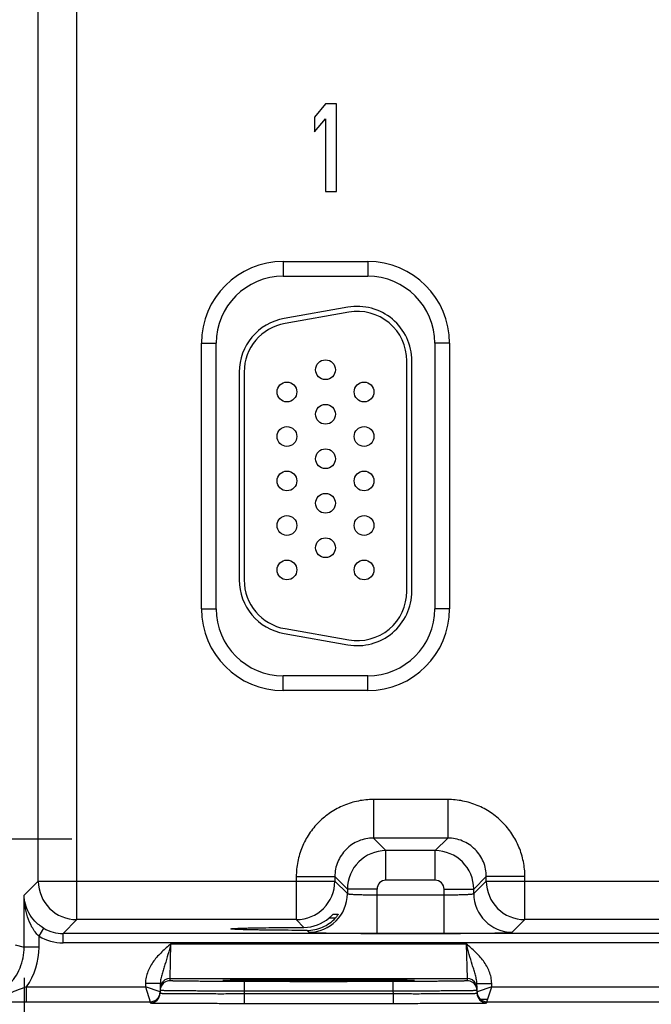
# Model space of a CAD drawing. Header units: inches. Extents: x 0 to 34, y 0 to 22.
# Tile 109 of 137: x 15.7 to 17, y 16.4 to 18.4. Entities that reach past the tile are written whole.
import ezdxf

# ---------------------------------------------------------------- set-up
doc = ezdxf.new("R2010")
doc.units = ezdxf.units.IN
doc.header["$LTSCALE"] = 1.87
doc.header["$MEASUREMENT"] = 0
doc.linetypes.add('CENTER', pattern=[0.6, 0.375, -0.075, 0.075, -0.075])
doc.layers.get('0').update_dxf_attribs({"linetype": 'CONTINUOUS'})
doc.layers.add('02___PRT_ALL_AXES', color=7, linetype='CONTINUOUS')
doc.layers.add('DIMENSIONS', color=7, linetype='CONTINUOUS')
doc.styles.get("Standard").update_dxf_attribs({"font": 'txt', "width": 0.8})
doc.dimstyles.new('DIMSTYLE_1', dxfattribs={"dimtxt": 0.125, "dimasz": 0.18, "dimexe": 0.125, "dimexo": 0.0625, "dimgap": 0.0625, "dimtad": 0, "dimtih": 1, "dimtoh": 1, "dimzin": 4, "dimdsep": 46, "dimtxsty": 'STANDARD', "dimblk": '_FILLED', "dimblk1": '_FILLED', "dimblk2": '_FILLED', "dimcen": 0.09, "dimadec": 0, "dimazin": 0, "dimtp": 0.001, "dimtm": 0.001, "dimtfac": 1, "dimtofl": 0, "dimtmove": 0, "dimatfit": 3, "dimldrblk": '_FILLED', "dimfxl": 1, "dimtolj": 1, "dimtzin": 4, "dimarcsym": 0})

# ---------------------------------------------------------------- blocks, each defined once
blk = doc.blocks.new('_FILLED')
at = {"color": 0, "linetype": 'BYBLOCK'}
blk.add_solid([(0, 0), (-1, 0.174), (-1, -0.174)], dxfattribs=at)
blk = doc.blocks.new('*D3')
at = {"layer": 'DIMENSIONS', "color": 2, "linetype": 'CONTINUOUS'}
for p, q in [((11.5917, 16.5152), (11.5917, 14.763)), ((15.7425, 16.4433), (15.7425, 14.763)), ((11.5917, 14.888), (12.9921, 14.888)), ((15.7425, 14.888), (14.3421, 14.888))]:
    blk.add_line(p, q, dxfattribs=at)
at = {"layer": 'DIMENSIONS', "color": 2, "linetype": 'CONTINUOUS', "xscale": 0.18, "yscale": 0.18, "zscale": 0.18, "rotation": 180}
blk.add_blockref('_FILLED', (11.5917, 14.888), dxfattribs=at)
at = {"layer": 'DIMENSIONS', "color": 2, "linetype": 'CONTINUOUS', "xscale": 0.18, "yscale": 0.18, "zscale": 0.18}
blk.add_blockref('_FILLED', (15.7425, 14.888), dxfattribs=at)
at = {"layer": 'DIMENSIONS', "color": 2, "linetype": 'CONTINUOUS', "insert": (13.6671, 14.9505), "char_height": 0.125, "width": 1.225, "attachment_point": 2, "line_spacing_factor": 0.9}
blk.add_mtext('4.15{\\Ftxt.shx;\\W1.000000;\\H0.125000; }[105.4]', dxfattribs=at)

msp = doc.modelspace()

# ---------------------------------------------------------------- linework, layer by layer
at = {"color": 7, "linetype": 'CONTINUOUS'}
for p, q in [((15.8491, 16.5612), (15.8491, 19.6839)), ((15.7711, 16.6392), (15.7711, 19.6059)), ((16.3518, 18.2111), (16.3297, 18.1847)), ((16.374, 18.2111), (16.3518, 18.2111)), ((16.374, 18.034), (16.374, 18.2111)), ((16.3297, 18.1847), (16.3297, 18.1546)), ((16.3297, 18.1546), (16.3518, 18.181)), ((16.3518, 18.181), (16.3518, 18.034)), ((16.3518, 18.034), (16.374, 18.034)), ((16.2663, 17.8926), (16.2663, 17.8626)), ((16.2663, 17.8926), (16.4373, 17.8926)), ((16.4373, 17.8926), (16.4373, 17.8626)), ((16.2663, 17.8626), (16.4373, 17.8626)), ((16.3972, 17.7999), (16.2682, 17.7771)), ((16.399, 17.79), (16.27, 17.7673)), ((16.1008, 17.19), (16.1008, 17.727)), ((16.1008, 17.727), (16.1308, 17.727)), ((16.1308, 17.19), (16.1308, 17.727)), ((16.5728, 17.727), (16.5728, 17.19)), ((16.6028, 17.727), (16.5728, 17.727)), ((16.6028, 17.727), (16.6028, 17.19)), ((16.5163, 17.2255), (16.5163, 17.6915)), ((16.5263, 17.2255), (16.5263, 17.6915)), ((16.1773, 17.6688), (16.1773, 17.2483)), ((16.1873, 17.6688), (16.1873, 17.2483)), ((16.1008, 17.19), (16.1308, 17.19)), ((16.6028, 17.19), (16.5728, 17.19)), ((16.27, 17.1498), (16.399, 17.1271)), ((16.2682, 17.14), (16.3972, 17.1172)), ((16.2663, 17.0245), (16.2663, 17.0545)), ((16.4373, 17.0545), (16.2663, 17.0545)), ((16.4373, 17.0245), (16.4373, 17.0545)), ((16.4373, 17.0245), (16.2663, 17.0245)), ((16.4487, 16.8042), (16.4487, 16.7262)), ((16.599, 16.8042), (16.4487, 16.8042)), ((16.599, 16.8042), (16.599, 16.7262)), ((16.4487, 16.7262), (16.474, 16.7008)), ((16.599, 16.7262), (16.4487, 16.7262)), ((16.599, 16.7262), (16.5736, 16.7008)), ((16.474, 16.6408), (16.474, 16.7008)), ((16.5736, 16.7008), (16.474, 16.7008)), ((16.5736, 16.6408), (16.5736, 16.7008)), ((15.7425, 16.6105), (15.7711, 16.6392)), ((15.7711, 16.6392), (16.3707, 16.6392)), ((16.2927, 16.6482), (16.2927, 16.5612)), ((16.2927, 16.6482), (16.3707, 16.6482)), ((16.3707, 16.6482), (16.3961, 16.6228)), ((16.3707, 16.6482), (16.3707, 16.6392)), ((16.3707, 16.6392), (16.3961, 16.6138)), ((16.5736, 16.6408), (16.474, 16.6408)), ((16.677, 16.6482), (16.6516, 16.6228)), ((16.6516, 16.6138), (16.677, 16.6392)), ((16.677, 16.6392), (16.677, 16.6482)), ((16.755, 16.6482), (16.677, 16.6482)), ((16.677, 16.6392), (17.4257, 16.6392)), ((16.755, 16.5612), (16.755, 16.6482)), ((15.7425, 16.5058), (15.7425, 16.6105)), ((16.3961, 16.6228), (16.3961, 16.6138)), ((16.456, 16.6228), (16.3961, 16.6228)), ((16.456, 16.5334), (16.456, 16.6228)), ((16.456, 16.6114), (16.5916, 16.6114)), ((16.5916, 16.5334), (16.5916, 16.6228)), ((16.5916, 16.6228), (16.6516, 16.6228)), ((16.6516, 16.6138), (16.6516, 16.6228)), ((16.3674, 16.5724), (16.3777, 16.5724)), ((16.3777, 16.5724), (16.3777, 16.5723)), ((15.8213, 16.5334), (15.8491, 16.5612)), ((16.2927, 16.5612), (15.8491, 16.5612)), ((16.2927, 16.5612), (16.3083, 16.5456)), ((16.3594, 16.5647), (16.3718, 16.5647)), ((16.7296, 16.5358), (16.755, 16.5612)), ((17.3477, 16.5612), (16.755, 16.5612)), ((15.7725, 16.5275), (15.782, 16.544)), ((15.8213, 16.5144), (15.8213, 16.5334)), ((24.1715, 16.5334), (15.8213, 16.5334)), ((16.3144, 16.5395), (16.3181, 16.5358)), ((16.456, 16.5334), (16.5916, 16.5334)), ((15.7244, 16.5103), (15.7425, 16.5058)), ((15.7725, 16.5058), (15.7725, 16.5275)), ((24.1715, 16.5144), (15.8213, 16.5144)), ((16.0376, 16.4422), (16.0391, 16.5122)), ((16.0392, 16.5122), (16.6365, 16.5122)), ((16.6365, 16.5122), (16.6381, 16.4422)), ((15.7725, 16.5058), (15.7425, 16.5058)), ((15.9878, 16.4324), (15.9876, 16.4253)), ((16.0177, 16.4319), (15.9878, 16.4324)), ((16.0177, 16.4319), (16.0174, 16.4124)), ((16.0375, 16.4375), (16.0376, 16.4422)), ((16.0376, 16.4422), (16.6381, 16.4422)), ((16.1472, 16.4384), (16.1441, 16.4381)), ((16.1441, 16.4381), (16.1472, 16.4378)), ((16.1471, 16.4383), (16.1478, 16.4384)), ((16.1587, 16.4387), (16.1472, 16.4384)), ((16.1478, 16.4384), (16.1486, 16.4384)), ((16.1486, 16.4384), (16.1496, 16.4384)), ((16.1496, 16.4384), (16.1514, 16.4385)), ((16.1514, 16.4385), (16.1536, 16.4386)), ((16.1536, 16.4386), (16.1562, 16.4386)), ((16.1562, 16.4386), (16.1592, 16.4387)), ((16.1592, 16.4387), (16.1625, 16.4388)), ((16.1625, 16.4388), (16.1663, 16.4388)), ((16.1663, 16.4388), (16.1705, 16.4389)), ((16.1705, 16.4389), (16.1751, 16.439)), ((16.1751, 16.439), (16.1803, 16.439)), ((16.1803, 16.439), (16.1861, 16.4391)), ((16.1861, 16.4391), (16.1925, 16.4392)), ((16.1875, 16.4362), (16.1875, 16.4166)), ((16.4882, 16.4362), (16.1875, 16.4362)), ((16.1925, 16.4392), (16.1996, 16.4392)), ((16.1996, 16.4392), (16.2078, 16.4393)), ((16.2078, 16.4393), (16.2171, 16.4394)), ((16.2171, 16.4394), (16.2274, 16.4394)), ((16.2274, 16.4394), (16.2387, 16.4395)), ((16.2387, 16.4395), (16.251, 16.4396)), ((16.251, 16.4396), (16.2597, 16.4396)), ((16.2597, 16.4396), (16.2689, 16.4396)), ((16.2689, 16.4396), (16.2785, 16.4397)), ((16.2785, 16.4397), (16.2886, 16.4397)), ((16.2886, 16.4397), (16.2993, 16.4397)), ((16.2993, 16.4397), (16.3106, 16.4397)), ((16.3106, 16.4397), (16.3223, 16.4397)), ((16.3223, 16.4397), (16.334, 16.4397)), ((16.334, 16.4397), (16.3453, 16.4397)), ((16.3453, 16.4397), (16.356, 16.4397)), ((16.356, 16.4397), (16.3661, 16.4397)), ((16.3661, 16.4397), (16.3805, 16.4397)), ((16.3805, 16.4397), (16.3941, 16.4397)), ((16.3941, 16.4397), (16.4071, 16.4396)), ((16.4071, 16.4396), (16.4193, 16.4396)), ((16.4193, 16.4396), (16.4308, 16.4395)), ((16.4308, 16.4395), (16.4415, 16.4395)), ((16.4415, 16.4395), (16.4514, 16.4394)), ((16.4514, 16.4394), (16.4606, 16.4394)), ((16.4606, 16.4394), (16.469, 16.4393)), ((16.469, 16.4393), (16.4767, 16.4392)), ((16.4767, 16.4392), (16.4838, 16.4392)), ((16.4838, 16.4392), (16.4902, 16.4391)), ((16.4882, 16.4362), (16.4882, 16.4166)), ((16.4902, 16.4391), (16.4961, 16.439)), ((16.4961, 16.439), (16.5013, 16.439)), ((16.5013, 16.439), (16.506, 16.4389)), ((16.506, 16.4389), (16.5101, 16.4388)), ((16.5101, 16.4388), (16.5138, 16.4388)), ((16.5138, 16.4388), (16.517, 16.4387)), ((16.517, 16.4387), (16.5199, 16.4386)), ((16.5285, 16.4384), (16.5172, 16.4387)), ((16.523, 16.4385), (16.525, 16.4385)), ((16.525, 16.4385), (16.5266, 16.4384)), ((16.5266, 16.4384), (16.5274, 16.4384)), ((16.5274, 16.4384), (16.5281, 16.4384)), ((16.5316, 16.4381), (16.5285, 16.4384)), ((16.5285, 16.4378), (16.5316, 16.4381)), ((16.6381, 16.4422), (16.6381, 16.4375)), ((16.6579, 16.4319), (16.6879, 16.4324)), ((16.6582, 16.4124), (16.6579, 16.4319)), ((16.688, 16.4253), (16.6879, 16.4324)), ((15.7471, 16.3953), (15.7471, 16.4253)), ((15.7471, 16.4253), (15.9876, 16.4253)), ((16.0175, 16.4149), (15.9876, 16.4253)), ((15.9876, 16.4253), (15.9975, 16.3953)), ((16.1875, 16.4166), (16.1874, 16.4116)), ((16.1874, 16.4116), (16.1874, 16.3919)), ((16.1874, 16.4116), (16.4883, 16.4116)), ((16.4882, 16.4166), (16.1875, 16.4166)), ((16.4882, 16.4166), (16.4883, 16.4116)), ((16.4883, 16.4116), (16.4883, 16.3919)), ((16.688, 16.4253), (16.6582, 16.4149)), ((16.6782, 16.3953), (16.688, 16.4253)), ((16.688, 16.4253), (17.0426, 16.4253)), ((15.7471, 16.3953), (15.9975, 16.3953)), ((15.9975, 16.3953), (15.9974, 16.3928)), ((16.1874, 16.3919), (16.4883, 16.3919)), ((16.6648, 16.4004), (16.6782, 16.4004)), ((16.6782, 16.3953), (17.0525, 16.3953)), ((16.6782, 16.3928), (16.6782, 16.3953))]:
    msp.add_line(p, q, dxfattribs=at)
for points in [[(16.1463, 16.4383), (16.1464, 16.4383), (16.1465, 16.4383), (16.1466, 16.4383), (16.1468, 16.4383), (16.1471, 16.4383)], [(16.5199, 16.4386), (16.5223, 16.4386), (16.523, 16.4385)], [(16.5281, 16.4384), (16.5287, 16.4383), (16.5289, 16.4383), (16.5291, 16.4383), (16.5292, 16.4383), (16.5293, 16.4383)]]:
    msp.add_lwpolyline(points, dxfattribs=at)
for centre in [(16.3518, 17.6735), (16.2738, 17.6285), (16.4298, 17.6285), (16.3518, 17.5835), (16.2738, 17.5385), (16.4298, 17.5385), (16.3518, 17.4935), (16.2738, 17.4485), (16.4298, 17.4485), (16.3518, 17.4035), (16.2738, 17.3585), (16.4298, 17.3585), (16.3518, 17.3135), (16.2738, 17.2685), (16.4298, 17.2685)]:
    msp.add_circle(centre, 0.02, dxfattribs=at)
for centre, radius, start, end in [((16.2663, 17.727), 0.1655, 90, 180), ((16.4373, 17.727), 0.1655, 0, 90), ((16.2663, 17.727), 0.1355, 90, 180), ((16.4373, 17.727), 0.1355, 0, 90), ((16.4163, 17.6915), 0.11, 0, 100), ((16.4163, 17.6915), 0.1, 0, 100), ((16.2873, 17.6688), 0.11, 100, 180), ((16.2873, 17.6688), 0.1, 100, 180), ((16.2873, 17.2483), 0.11, 180, 260), ((16.2873, 17.2483), 0.1, 180, 260), ((16.4163, 17.2255), 0.11, 260, 360), ((16.4163, 17.2255), 0.1, 260, 360), ((16.2663, 17.19), 0.1655, 180, 270), ((16.2663, 17.19), 0.1355, 180, 270), ((16.4373, 17.19), 0.1655, 270, 360), ((16.4373, 17.19), 0.1355, 270, 360), ((16.4741, 16.6228), 0.078, 90.0148, 179.9847), ((16.5736, 16.6228), 0.078, 0.0148, 89.9847), ((15.8491, 16.6392), 0.078, 180.0209, 269.9791), ((16.2927, 16.6392), 0.078, 270.0209, 359.9791), ((16.474, 16.6228), 0.018, 89.9965, 180.0035), ((16.5736, 16.6228), 0.018, 359.9965, 90.0035), ((16.755, 16.6392), 0.078, 180.0209, 269.9791), ((16.318, 16.6138), 0.078, 270.0209, 359.9791), ((16.7296, 16.6138), 0.078, 180.0209, 269.9791), ((16.308, 16.6242), 0.0786, 270.1936, 310.784), ((15.8213, 16.6113), 0.078, 239.7819, 270.0064), ((15.8213, 16.6114), 0.097, 239.7795, 270.001), ((15.6323, 16.5058), 0.1402, 324.968, 360), ((16.0375, 16.4175), 0.02, 89.9993, 161.1986), ((16.0376, 16.4222), 0.02, 89.9997, 153.5768), ((16.6381, 16.4222), 0.02, 26.4232, 90.0003), ((16.6381, 16.4175), 0.02, 18.8014, 90.0007), ((15.9974, 16.4128), 0.02, 269.9997, 358.9997), ((15.9975, 16.4153), 0.02, 269.9997, 358.9997), ((15.9975, 16.4153), 0.02, 350.102, 351.8197), ((15.9974, 16.4153), 0.02, 351.8201, 358.9927), ((16.0376, 16.4175), 0.0201, 161.2521, 178.9472), ((16.638, 16.4175), 0.0201, 1.0528, 18.7479), ((16.6782, 16.4153), 0.02, 181.0074, 188.1804), ((16.6782, 16.4153), 0.02, 181.0003, 270.0003), ((16.6782, 16.4128), 0.02, 181.0003, 270.0003), ((16.6782, 16.4153), 0.02, 188.1808, 189.8983), ((15.7507, 41.9712), 25.576, 269.81691, 269.99195)]:
    msp.add_arc(centre, radius, start, end, dxfattribs=at)
for points, knots in [([(16.4487, 16.8042), (16.4385, 16.8042), (16.418, 16.8022), (16.3886, 16.7932), (16.3615, 16.7787), (16.3377, 16.7592), (16.3181, 16.7354), (16.3036, 16.7083), (16.2947, 16.6788), (16.2927, 16.6584), (16.2927, 16.6482)], [0, 0, 0, 0, 0.124999, 0.25, 0.375, 0.5, 0.625, 0.75, 0.875001, 1, 1, 1, 1]), ([(16.755, 16.6482), (16.755, 16.6584), (16.7529, 16.6788), (16.744, 16.7083), (16.7295, 16.7354), (16.71, 16.7592), (16.6862, 16.7787), (16.6591, 16.7932), (16.6296, 16.8022), (16.6092, 16.8042), (16.599, 16.8042)], [0, 0, 0, 0, 0.124999, 0.25, 0.375, 0.5, 0.625, 0.75, 0.875001, 1, 1, 1, 1]), ([(16.4487, 16.7262), (16.4436, 16.7262), (16.4333, 16.7252), (16.4138, 16.7193), (16.3921, 16.7048), (16.3776, 16.6831), (16.3717, 16.6635), (16.3707, 16.6533), (16.3707, 16.6482)], [0, 0, 0, 0, 0.125293, 0.250594, 0.5, 0.749406, 0.874707, 1, 1, 1, 1]), ([(16.677, 16.6482), (16.677, 16.6533), (16.676, 16.6635), (16.6701, 16.6831), (16.6556, 16.7048), (16.6339, 16.7193), (16.6143, 16.7252), (16.6041, 16.7262), (16.599, 16.7262)], [0, 0, 0, 0, 0.125293, 0.250594, 0.5, 0.749406, 0.874707, 1, 1, 1, 1]), ([(15.7725, 16.5275), (15.7668, 16.5329), (15.7576, 16.5456), (15.7487, 16.5667), (15.7437, 16.5885), (15.7425, 16.6032), (15.7425, 16.6105)], [0, 0, 0, 0, 0.260309, 0.511681, 0.757197, 1, 1, 1, 1]), ([(15.782, 16.544), (15.7754, 16.5478), (15.7637, 16.557), (15.7514, 16.5741), (15.7442, 16.5922), (15.7426, 16.6045), (15.7425, 16.6105)], [0, 0, 0, 0, 0.286444, 0.542702, 0.776718, 1, 1, 1, 1]), ([(16.3961, 16.6138), (16.3961, 16.6137), (16.3962, 16.6136), (16.3966, 16.6135), (16.3976, 16.6133), (16.3991, 16.6131), (16.4011, 16.6129), (16.4036, 16.6127), (16.4067, 16.6125), (16.4102, 16.6123), (16.4157, 16.612), (16.4234, 16.6118), (16.4336, 16.6116), (16.4446, 16.6115), (16.4522, 16.6114), (16.456, 16.6114)], [0, 0, 0, 0, 0.0028, 0.007571, 0.023737, 0.048903, 0.082928, 0.12553, 0.176328, 0.234857, 0.300574, 0.451057, 0.622157, 0.807459, 1, 1, 1, 1]), ([(16.5916, 16.6114), (16.5955, 16.6114), (16.603, 16.6115), (16.6141, 16.6116), (16.6242, 16.6118), (16.632, 16.612), (16.6375, 16.6123), (16.641, 16.6125), (16.644, 16.6127), (16.6466, 16.6129), (16.6486, 16.6131), (16.6501, 16.6133), (16.651, 16.6135), (16.6514, 16.6136), (16.6516, 16.6137), (16.6516, 16.6138)], [0, 0, 0, 0, 0.192541, 0.377843, 0.548943, 0.699426, 0.765143, 0.823672, 0.87447, 0.917072, 0.951097, 0.976263, 0.992429, 0.9972, 1, 1, 1, 1]), ([(16.3594, 16.5647), (16.3604, 16.5655), (16.3617, 16.5668), (16.3635, 16.5684), (16.3647, 16.5696), (16.3656, 16.5705), (16.3662, 16.5712), (16.3666, 16.5716), (16.3669, 16.5719), (16.3672, 16.5722), (16.3673, 16.5723), (16.3674, 16.5724), (16.3674, 16.5724)], [0, 0, 0, 0, 0.342241, 0.503527, 0.653247, 0.786029, 0.843905, 0.894671, 0.937065, 0.969696, 0.991105, 1, 1, 1, 1]), ([(16.3777, 16.5723), (16.3775, 16.5719), (16.3768, 16.5709), (16.3756, 16.5692), (16.3738, 16.567), (16.3725, 16.5655), (16.3718, 16.5647)], [0, 0, 0, 0, 0.132034, 0.368411, 0.667584, 1, 1, 1, 1]), ([(16.3144, 16.5395), (16.3198, 16.5395), (16.3306, 16.5406), (16.346, 16.5455), (16.3601, 16.5536), (16.3682, 16.5607), (16.3718, 16.5647)], [0, 0, 0, 0, 0.250037, 0.500976, 0.751114, 1, 1, 1, 1]), ([(16.1606, 16.5425), (16.1606, 16.5426), (16.161, 16.5427), (16.1614, 16.5428), (16.1623, 16.543), (16.1635, 16.5431), (16.165, 16.5432), (16.1669, 16.5433), (16.1691, 16.5435), (16.1726, 16.5437), (16.1778, 16.5439), (16.185, 16.5441), (16.1934, 16.5443), (16.2029, 16.5445), (16.2134, 16.5447), (16.2292, 16.545), (16.251, 16.5452), (16.2789, 16.5455), (16.2983, 16.5456), (16.3083, 16.5456)], [0, 0, 0, 0, 0.001483, 0.005067, 0.010907, 0.019019, 0.029395, 0.042009, 0.056833, 0.073841, 0.114301, 0.163122, 0.2199, 0.284173, 0.355492, 0.433315, 0.605936, 0.796797, 1, 1, 1, 1]), ([(16.3144, 16.5395), (16.3041, 16.5395), (16.284, 16.5396), (16.255, 16.5398), (16.2324, 16.54), (16.2158, 16.5403), (16.2048, 16.5405), (16.1949, 16.5407), (16.1862, 16.5409), (16.1786, 16.5412), (16.1732, 16.5414), (16.1694, 16.5416), (16.1671, 16.5417), (16.1652, 16.5418), (16.1636, 16.542), (16.1624, 16.5421), (16.1614, 16.5422), (16.161, 16.5423), (16.1606, 16.5425), (16.1606, 16.5425)], [0, 0, 0, 0, 0.201695, 0.391991, 0.564724, 0.642756, 0.714346, 0.778938, 0.836038, 0.885143, 0.925856, 0.942979, 0.9579, 0.970586, 0.981005, 0.989137, 0.994977, 0.998546, 1, 1, 1, 1]), ([(16.3181, 16.5358), (16.3181, 16.5357), (16.3185, 16.5357), (16.3191, 16.5356), (16.32, 16.5355), (16.3212, 16.5353), (16.3228, 16.5352), (16.3255, 16.5351), (16.3297, 16.5349), (16.3355, 16.5347), (16.3425, 16.5345), (16.3506, 16.5343), (16.3596, 16.5341), (16.3696, 16.534), (16.3844, 16.5338), (16.4044, 16.5336), (16.4298, 16.5335), (16.4472, 16.5334), (16.456, 16.5334)], [0, 0, 0, 0, 0.002193, 0.006647, 0.013412, 0.022485, 0.033853, 0.04749, 0.081447, 0.124043, 0.174882, 0.233486, 0.299305, 0.371722, 0.450054, 0.621468, 0.80711, 1, 1, 1, 1]), ([(16.5916, 16.5334), (16.6005, 16.5334), (16.6179, 16.5335), (16.6432, 16.5336), (16.6632, 16.5338), (16.6781, 16.534), (16.688, 16.5341), (16.6971, 16.5343), (16.7052, 16.5345), (16.7121, 16.5347), (16.718, 16.5349), (16.7221, 16.5351), (16.7249, 16.5352), (16.7264, 16.5353), (16.7277, 16.5355), (16.7286, 16.5356), (16.7292, 16.5357), (16.7295, 16.5357), (16.7296, 16.5358)], [0, 0, 0, 0, 0.19289, 0.378532, 0.549946, 0.628278, 0.700695, 0.766514, 0.825118, 0.875957, 0.918553, 0.95251, 0.966147, 0.977515, 0.986588, 0.993353, 0.997807, 1, 1, 1, 1]), ([(16.0392, 16.5122), (16.033, 16.5069), (16.0206, 16.4962), (16.0039, 16.4782), (15.9935, 16.4603), (15.9888, 16.4447), (15.9878, 16.4365), (15.9878, 16.4324)], [0, 0, 0, 0, 0.250245, 0.500292, 0.749932, 0.874982, 1, 1, 1, 1]), ([(16.0391, 16.5122), (16.0372, 16.505), (16.0334, 16.4911), (16.0283, 16.474), (16.0242, 16.4609), (16.0212, 16.4514), (16.0187, 16.4418), (16.0178, 16.4353), (16.0177, 16.4319)], [0, 0, 0, 0, 0.266694, 0.521427, 0.642943, 0.761728, 0.879894, 1, 1, 1, 1]), ([(16.6879, 16.4324), (16.6878, 16.4365), (16.6869, 16.4447), (16.6821, 16.4603), (16.6717, 16.4782), (16.655, 16.4962), (16.6427, 16.5069), (16.6365, 16.5122)], [0, 0, 0, 0, 0.125014, 0.25006, 0.499694, 0.749744, 1, 1, 1, 1]), ([(16.6579, 16.4319), (16.6578, 16.4353), (16.6569, 16.4418), (16.6544, 16.4514), (16.6515, 16.4609), (16.6474, 16.474), (16.6423, 16.4911), (16.6384, 16.5051), (16.6365, 16.5122)], [0, 0, 0, 0, 0.120104, 0.238268, 0.357052, 0.478569, 0.733305, 1, 1, 1, 1]), ([(15.6322, 16.3955), (15.6394, 16.3955), (15.6539, 16.397), (15.6747, 16.4033), (15.6939, 16.4135), (15.7107, 16.4273), (15.7245, 16.4441), (15.7347, 16.4633), (15.7411, 16.4841), (15.7425, 16.4986), (15.7425, 16.5058)], [0, 0, 0, 0, 0.125, 0.250001, 0.375002, 0.500001, 0.625, 0.749999, 0.874998, 1, 1, 1, 1]), ([(16.1875, 16.4362), (16.1777, 16.4362), (16.1586, 16.4362), (16.135, 16.4363), (16.117, 16.4364), (16.1044, 16.4364), (16.0926, 16.4365), (16.0817, 16.4366), (16.0719, 16.4367), (16.0632, 16.4368), (16.0556, 16.4369), (16.0501, 16.437), (16.0464, 16.4371), (16.0441, 16.4371), (16.0421, 16.4372), (16.0405, 16.4373), (16.0392, 16.4373), (16.0384, 16.4374), (16.0379, 16.4374), (16.0377, 16.4374), (16.0376, 16.4375), (16.0375, 16.4375), (16.0375, 16.4375)], [0, 0, 0, 0, 0.195093, 0.382688, 0.4714, 0.555569, 0.634386, 0.70709, 0.77298, 0.831424, 0.881858, 0.923799, 0.941455, 0.956844, 0.969929, 0.980679, 0.989069, 0.995082, 0.997194, 0.998709, 0.999633, 1, 1, 1, 1]), ([(16.1472, 16.4378), (16.1501, 16.4376), (16.1578, 16.4374), (16.172, 16.4372), (16.1912, 16.4369), (16.2148, 16.4367), (16.2422, 16.4366), (16.2836, 16.4364), (16.3378, 16.4363), (16.3921, 16.4364), (16.4335, 16.4366), (16.4608, 16.4367), (16.4844, 16.4369), (16.5036, 16.4372), (16.5178, 16.4374), (16.5255, 16.4376), (16.5285, 16.4378)], [0, 0, 0, 0, 0.023176, 0.060749, 0.111597, 0.174181, 0.246609, 0.326696, 0.500002, 0.673307, 0.753394, 0.825822, 0.888405, 0.939253, 0.976825, 1, 1, 1, 1]), ([(16.5172, 16.4387), (16.5075, 16.4389), (16.4837, 16.4392), (16.4428, 16.4395), (16.3928, 16.4397), (16.338, 16.4398), (16.2833, 16.4397), (16.2332, 16.4395), (16.1922, 16.4392), (16.1684, 16.4389), (16.1587, 16.4387)], [0, 0, 0, 0, 0.081205, 0.198703, 0.34232, 0.499617, 0.656968, 0.800741, 0.918483, 1, 1, 1, 1]), ([(16.6381, 16.4375), (16.6381, 16.4375), (16.6381, 16.4375), (16.6379, 16.4374), (16.6377, 16.4374), (16.6372, 16.4374), (16.6364, 16.4373), (16.6351, 16.4373), (16.6335, 16.4372), (16.6316, 16.4371), (16.6293, 16.4371), (16.6255, 16.437), (16.62, 16.4369), (16.6125, 16.4368), (16.6037, 16.4367), (16.5939, 16.4366), (16.583, 16.4365), (16.5712, 16.4364), (16.5587, 16.4364), (16.5406, 16.4363), (16.5171, 16.4362), (16.4979, 16.4362), (16.4882, 16.4362)], [0, 0, 0, 0, 0.000367, 0.001291, 0.002806, 0.004918, 0.010931, 0.019321, 0.030071, 0.043156, 0.058545, 0.076201, 0.118142, 0.168576, 0.22702, 0.29291, 0.365614, 0.444431, 0.5286, 0.617312, 0.804907, 1, 1, 1, 1]), ([(15.7471, 16.4253), (15.7414, 16.4233), (15.7301, 16.419), (15.7079, 16.4105), (15.6911, 16.4047), (15.6797, 16.4018)], [0, 0, 0, 0, 0.255149, 0.506355, 1, 1, 1, 1]), ([(16.0174, 16.4124), (16.0174, 16.4124), (16.0175, 16.4124), (16.0176, 16.4124), (16.0179, 16.4123), (16.0183, 16.4123), (16.0187, 16.4123), (16.0195, 16.4122), (16.0208, 16.4122), (16.0226, 16.4121), (16.0248, 16.4121), (16.0275, 16.412), (16.0305, 16.412), (16.0338, 16.4119), (16.0391, 16.4119), (16.0465, 16.4118), (16.0564, 16.4117), (16.0676, 16.4117), (16.0799, 16.4116), (16.0932, 16.4116), (16.1075, 16.4116), (16.1279, 16.4115), (16.1546, 16.4115), (16.1763, 16.4116), (16.1874, 16.4116)], [0, 0, 0, 0, 0.000343, 0.001258, 0.002769, 0.004877, 0.007583, 0.010886, 0.019274, 0.030023, 0.043108, 0.058497, 0.076155, 0.096038, 0.118099, 0.168538, 0.226987, 0.292883, 0.365592, 0.444414, 0.528589, 0.617304, 0.804905, 1, 1, 1, 1]), ([(16.1875, 16.4166), (16.1764, 16.4166), (16.1547, 16.4166), (16.128, 16.4167), (16.1076, 16.4168), (16.0933, 16.4169), (16.08, 16.417), (16.0677, 16.4171), (16.0565, 16.4172), (16.0466, 16.4173), (16.0392, 16.4174), (16.0339, 16.4174), (16.0306, 16.4175), (16.0276, 16.4175), (16.0249, 16.4176), (16.0227, 16.4176), (16.0209, 16.4177), (16.0196, 16.4177), (16.0188, 16.4177), (16.0184, 16.4178), (16.018, 16.4178), (16.0177, 16.4178), (16.0176, 16.4178), (16.0175, 16.4179), (16.0175, 16.4179)], [0, 0, 0, 0, 0.195104, 0.382709, 0.471426, 0.555601, 0.634423, 0.707132, 0.773029, 0.831478, 0.881918, 0.90398, 0.923864, 0.941522, 0.956912, 0.969998, 0.980748, 0.989136, 0.992438, 0.995144, 0.997251, 0.998759, 0.99967, 1, 1, 1, 1]), ([(16.6581, 16.4179), (16.6581, 16.4179), (16.658, 16.4178), (16.6579, 16.4178), (16.6576, 16.4178), (16.6573, 16.4178), (16.6568, 16.4177), (16.656, 16.4177), (16.6547, 16.4177), (16.6529, 16.4176), (16.6507, 16.4176), (16.6481, 16.4175), (16.6451, 16.4175), (16.6417, 16.4174), (16.6365, 16.4174), (16.6291, 16.4173), (16.6192, 16.4172), (16.608, 16.4171), (16.5957, 16.417), (16.5823, 16.4169), (16.5681, 16.4168), (16.5476, 16.4167), (16.5209, 16.4166), (16.4992, 16.4166), (16.4882, 16.4166)], [0, 0, 0, 0, 0.00033, 0.001241, 0.002749, 0.004856, 0.007562, 0.010864, 0.019252, 0.030002, 0.043087, 0.058478, 0.076136, 0.09602, 0.118081, 0.168521, 0.226971, 0.292867, 0.365577, 0.444399, 0.528574, 0.617291, 0.804896, 1, 1, 1, 1]), ([(16.4883, 16.4116), (16.4993, 16.4116), (16.521, 16.4115), (16.5477, 16.4115), (16.5681, 16.4116), (16.5824, 16.4116), (16.5958, 16.4116), (16.6081, 16.4117), (16.6192, 16.4117), (16.6291, 16.4118), (16.6366, 16.4119), (16.6418, 16.4119), (16.6452, 16.412), (16.6482, 16.412), (16.6508, 16.4121), (16.653, 16.4121), (16.6548, 16.4122), (16.6561, 16.4122), (16.6569, 16.4123), (16.6574, 16.4123), (16.6577, 16.4123), (16.658, 16.4124), (16.6581, 16.4124), (16.6582, 16.4124), (16.6582, 16.4124)], [0, 0, 0, 0, 0.195095, 0.382696, 0.471411, 0.555586, 0.634408, 0.707117, 0.773013, 0.831462, 0.881901, 0.903962, 0.923845, 0.941503, 0.956892, 0.969977, 0.980726, 0.989114, 0.992417, 0.995123, 0.997231, 0.998742, 0.999657, 1, 1, 1, 1]), ([(15.9974, 16.3928), (15.9974, 16.3927), (15.9975, 16.3927), (15.9977, 16.3927), (15.998, 16.3927), (15.9984, 16.3927), (15.9989, 16.3927), (15.9998, 16.3926), (16.0012, 16.3926), (16.0032, 16.3926), (16.0057, 16.3925), (16.0087, 16.3925), (16.012, 16.3924), (16.0158, 16.3924), (16.0216, 16.3924), (16.0299, 16.3923), (16.041, 16.3922), (16.0535, 16.3922), (16.0672, 16.3921), (16.0822, 16.3921), (16.0981, 16.392), (16.1209, 16.392), (16.1508, 16.3919), (16.175, 16.3919), (16.1874, 16.3919)], [0, 0, 0, 0, 0.000318, 0.001225, 0.002732, 0.004837, 0.007542, 0.010844, 0.019232, 0.029981, 0.043068, 0.058459, 0.076118, 0.096003, 0.118066, 0.168509, 0.226962, 0.292862, 0.365575, 0.444399, 0.528576, 0.617294, 0.804899, 1, 1, 1, 1]), ([(16.4883, 16.3919), (16.5006, 16.3919), (16.5249, 16.3919), (16.5547, 16.392), (16.5775, 16.392), (16.5935, 16.3921), (16.6084, 16.3921), (16.6222, 16.3922), (16.6347, 16.3922), (16.6457, 16.3923), (16.654, 16.3924), (16.6599, 16.3924), (16.6636, 16.3924), (16.667, 16.3925), (16.6699, 16.3925), (16.6724, 16.3926), (16.6744, 16.3926), (16.6759, 16.3926), (16.6768, 16.3927), (16.6773, 16.3927), (16.6777, 16.3927), (16.678, 16.3927), (16.6781, 16.3927), (16.6782, 16.3927), (16.6782, 16.3928)], [0, 0, 0, 0, 0.195101, 0.382706, 0.471424, 0.555601, 0.634425, 0.707138, 0.773038, 0.831491, 0.881934, 0.903997, 0.923882, 0.941541, 0.956932, 0.970019, 0.980768, 0.989156, 0.992458, 0.995163, 0.997268, 0.998775, 0.999682, 1, 1, 1, 1])]:
    msp.add_open_spline(points, degree=3, knots=knots, dxfattribs=at)
for points in [[(16.0197, 16.4311), (16.0184, 16.4285), (16.0176, 16.4255), (16.0176, 16.4225)], [(16.656, 16.4311), (16.6573, 16.4285), (16.658, 16.4255), (16.6581, 16.4225)]]:
    msp.add_open_spline(points, degree=3, dxfattribs=at)
at = {"layer": '02___PRT_ALL_AXES', "color": 7, "linetype": 'CENTER'}
msp.add_line((15.5565, 16.7247), (15.8388, 16.7247), dxfattribs=at)

# ---------------------------------------------------------------- dimensions: what is measured, and where the dimension line sits
at = {"layer": 'DIMENSIONS', "color": 2, "linetype": 'CONTINUOUS'}
dim = msp.add_linear_dim(base=(15.7425, 14.888), p1=(11.5917, 16.5777), p2=(15.7425, 16.5058), dimstyle='DIMSTYLE_1', dxfattribs=at)
dim.commit()
dim.dimension.update_dxf_attribs({"geometry": '*D3', "text_midpoint": (13.6671, 14.888), "dimtype": 160})

doc.saveas('drawing.dxf')
